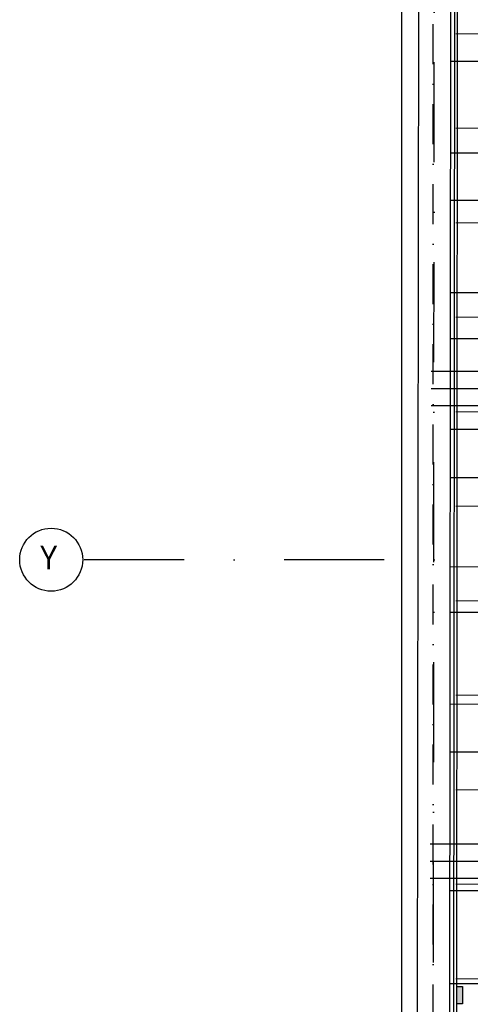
# Model space of a CAD drawing. Header units: millimetres. Extents: x -32221 to 212500, y 31663 to 93766.
# Tile 4 of 256: x 13454 to 16315, y 37833 to 44084. Entities that reach past the tile are written whole.
import ezdxf

# ---------------------------------------------------------------- set-up
doc = ezdxf.new("R2010")
doc.units = ezdxf.units.MM
doc.linetypes.add('DASHDOTX2', pattern=[50.8, 25.4, -12.7, 0, -12.7])
for name, color, linetype in [('Freon sterowanie', 251, 'Continuous'), ('osie', 251, 'Continuous'), ('Sciany', 251, 'Continuous')]:
    doc.layers.add(name, color=color, linetype=linetype)
doc.layers.add('kasetony', color=251, linetype='Continuous', lineweight=5)
doc.styles.get("Standard").update_dxf_attribs({"font": 'ARIALN.TTF'})

msp = doc.modelspace()

# ---------------------------------------------------------------- hatches: boundary and pattern name
at = {"layer": 'Freon sterowanie'}
msp.add_hatch(color=256, dxfattribs=at).paths.add_polyline_path([(16265.413, 37944.959), (16229.22, 37944.959), (16229.22, 37835.145), (16265.413, 37835.145)])

# ---------------------------------------------------------------- linework, layer by layer
msp.add_lwpolyline([(16229.22, 37835.145), (16229.22, 37944.959), (16265.413, 37944.959), (16265.413, 37835.145)], close=True, dxfattribs=at)
at = {"layer": 'kasetony'}
for p, q in [((16222.937, 43994.948), (16822.937, 43994.948)), ((16822.937, 43994.948), (16222.937, 43994.948)), ((16222.937, 43394.948), (16822.937, 43394.948)), ((16822.937, 43394.948), (16222.937, 43394.948)), ((16222.937, 42794.948), (16822.937, 42794.948)), ((16822.937, 42794.948), (16222.937, 42794.948)), ((16222.937, 42194.948), (16822.937, 42194.948)), ((16822.937, 42194.948), (16222.937, 42194.948)), ((16222.937, 41594.948), (16822.937, 41594.948)), ((16822.937, 41594.948), (16222.937, 41594.948)), ((16222.937, 40994.948), (16822.937, 40994.948)), ((16822.937, 40994.948), (16222.937, 40994.948)), ((16222.937, 40394.948), (16822.937, 40394.948)), ((16822.937, 40394.948), (16222.937, 40394.948)), ((16222.937, 39794.948), (16822.937, 39794.948)), ((16822.937, 39794.948), (16222.937, 39794.948)), ((16222.937, 39194.948), (16822.937, 39194.948)), ((16822.937, 39194.948), (16222.937, 39194.948)), ((16222.937, 38594.948), (16822.937, 38594.948)), ((16822.937, 38594.948), (16222.937, 38594.948)), ((16222.937, 37994.948), (16822.937, 37994.948)), ((16822.937, 37994.948), (16222.937, 37994.948))]:
    msp.add_line(p, q, dxfattribs=at)
at = {"layer": 'osie', "linetype": 'DASHDOTX2', "ltscale": 25}
for p, q in [((16077.737, 33019.002), (16101.37, 62731.446)), ((29738.966, 40655.672), (13854.161, 40655.672))]:
    msp.add_line(p, q, dxfattribs=at)
at = {"layer": 'osie'}
for p, q in [((16067.05, 41851.817), (26299.072, 41851.817)), ((26269.365, 41631.817), (16066.65, 41631.817)), ((16061.598, 38851.817), (25893.971, 38851.817)), ((25864.264, 38631.817), (16061.198, 38631.817))]:
    msp.add_line(p, q, dxfattribs=at)
at = {"layer": 'osie', "linetype": 'DASHDOTX2', "ltscale": 20}
for p, q in [((16066.85, 41741.817), (26284.218, 41741.817)), ((16061.398, 38741.817), (25879.118, 38741.817))]:
    msp.add_line(p, q, dxfattribs=at)
at = {"layer": 'osie'}
msp.add_circle((13654.161, 40655.672), 200, dxfattribs=at)
at = {"layer": 'Sciany', "linetype": 'DASHDOTX2', "ltscale": 10}
msp.add_line((16079.301, 33639.4), (16079.301, 47739.724), dxfattribs=at)
at = {"layer": 'Sciany'}
for p, q in [((15877.701, 46097.801), (15877.701, 33442.474)), ((15976.788, 33439.499), (15989.402, 46095.596)), ((16181.465, 33734.066), (16193.779, 46082.956)), ((16208.474, 33759.658), (16219.164, 46108.508)), ((16225.518, 33776.718), (16236.631, 46125.101)), ((17669.822, 43817.538), (16191.523, 43819.011)), ((22860.697, 43220.579), (16190.942, 43236.294)), ((17663.243, 42934.4), (16190.643, 42935.867)), ((22852.799, 42334.878), (16190.059, 42350.571)), ((17663.833, 42056.067), (16189.767, 42057.536)), ((22864.705, 41466.37), (16189.194, 41482.09)), ((17666.043, 41173.826), (16188.888, 41175.298)), ((22857.641, 40593.614), (16188.324, 40609.322)), ((17658.794, 40318.81), (16188.036, 40320.276)), ((22857.428, 39721.996), (16187.455, 39737.706)), ((17658.851, 39432.928), (16187.153, 39434.394)), ((22868.285, 38833.928), (16194.336, 38849.647)), ((17659.312, 38551.522), (16186.274, 38552.99)), ((22811.611, 37947.777), (16185.687, 37963.383))]:
    msp.add_line(p, q, dxfattribs=at)

# ---------------------------------------------------------------- texts
at = {"layer": 'osie'}
msp.add_text('Y', height=151.314, dxfattribs=at).set_placement((13580.715, 40593.582))

doc.saveas('drawing.dxf')
